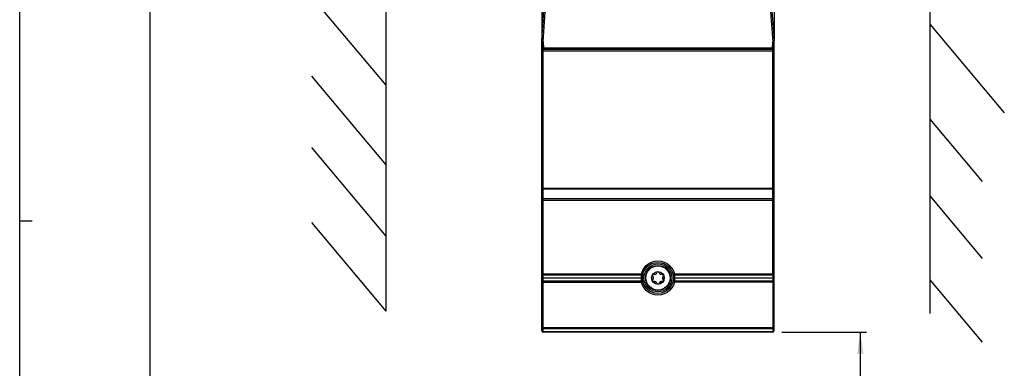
# Model space of a CAD drawing. Extents: x 0 to 594, y 0 to 420.
# Tile 2 of 27: x 0 to 159, y 161 to 217. Entities that reach past the tile are written whole.
import ezdxf

# ---------------------------------------------------------------- set-up
doc = ezdxf.new("R2010")
doc.units = 0
doc.header["$LTSCALE"] = 32.67
doc.layers.get('0').update_dxf_attribs({"linetype": 'CONTINUOUS'})
doc.styles.get("Standard").update_dxf_attribs({"font": 'txt', "width": 0.8})
doc.dimstyles.get("Standard").update_dxf_attribs({"dimtxt": 2.5, "dimasz": 2.5, "dimexe": 1.25, "dimexo": 0.625, "dimtad": 1, "dimcen": 2.5, "dimazin": 3, "dimtfac": 1, "dimtmove": 0, "dimatfit": 3})

# ---------------------------------------------------------------- blocks, each defined once
blk = doc.blocks.new('_FILLED')
at = {"color": 0, "linetype": 'BYBLOCK'}
blk.add_solid([(0, 0), (-1, 0.143), (-1, -0.143)], dxfattribs=at)
blk = doc.blocks.new('*D1')
at = {"color": 2, "linetype": 'CONTINUOUS'}
for p, q in [((123, 167.04), (136.68, 167.04)), ((135.68, 167.04), (135.68, 142.12)), ((135.68, 117.2), (135.68, 142.12)), ((143.29, 117.2), (134.68, 117.2))]:
    blk.add_line(p, q, dxfattribs=at)
at = {"color": 2, "linetype": 'CONTINUOUS', "xscale": 3.5, "yscale": 3.5, "zscale": 3.5}
for p, rotation in [((135.68, 167.04), 90), ((135.68, 117.2), 270)]:
    blk.add_blockref('_FILLED', p, dxfattribs=dict(at, rotation=rotation))
at = {"color": 5, "linetype": 'CONTINUOUS', "width": 0.8}
for s, p in [('AIR SPACE INLET', (140.05, 121.38)), ('100', (134.8, 143.78)), ('MIN ', (134.8, 132.58))]:
    blk.add_text(s, height=3.5, rotation=90, dxfattribs=at).set_placement(p)

msp = doc.modelspace()

# ---------------------------------------------------------------- linework, layer by layer
at = {"color": 7, "linetype": 'CONTINUOUS'}
for p, q in [((0, 0), (0, 420)), ((21, 400), (21, 20)), ((59.159, 170.412), (59.159, 319.324)), ((146.92, 318.969), (146.92, 170.057)), ((84.263, 303.54), (84.263, 214.078)), ((121.763, 303.54), (121.763, 214.078)), ((59.159, 206.88), (47.159, 221.181)), ((146.92, 216.716), (158.92, 202.415)), ((84.263, 214.078), (84.263, 214.064)), ((84.263, 167.29), (84.263, 214.063)), ((84.264, 214.063), (84.312, 213.029)), ((84.331, 212.945), (84.312, 213.04)), ((121.715, 213.029), (121.763, 214.063)), ((121.763, 214.063), (121.744, 213.993)), ((121.763, 214.064), (121.763, 214.078)), ((121.763, 167.29), (121.763, 214.063)), ((84.263, 212.79), (121.763, 212.79)), ((84.562, 212.79), (84.466, 212.81)), ((84.513, 212.665), (121.513, 212.665)), ((106.323, 212.665), (106.616, 212.79)), ((111.013, 212.79), (111.013, 212.67)), ((121.561, 212.81), (121.465, 212.79)), ((59.159, 194.039), (47.159, 208.34)), ((146.92, 201.397), (155.367, 191.331)), ((59.159, 182.549), (47.159, 196.85)), ((146.92, 189.006), (155.367, 178.94)), ((59.159, 170.412), (47.159, 184.713)), ((84.263, 175.79), (100.513, 175.79)), ((105.513, 175.79), (121.763, 175.79)), ((146.92, 175.488), (155.367, 165.423)), ((121.513, 167.04), (84.513, 167.04))]:
    msp.add_line(p, q, dxfattribs=at)
at = {"color": 9, "linetype": 'CONTINUOUS'}
for p, q in [((84.263, 214.064), (84.608, 218.916)), ((84.493, 213.87), (84.838, 218.716)), ((121.188, 218.716), (121.534, 213.87)), ((121.419, 218.916), (121.763, 214.064)), ((84.327, 212.967), (84.312, 213.029)), ((84.326, 212.97), (84.326, 212.79)), ((84.493, 213.87), (84.541, 212.84)), ((121.486, 212.84), (121.534, 213.87)), ((121.715, 213.029), (121.699, 212.967)), ((121.701, 212.97), (121.701, 212.79)), ((84.263, 212.415), (121.763, 212.415)), ((84.48, 190.264), (84.48, 212.415)), ((121.486, 212.84), (84.541, 212.84)), ((84.547, 212.813), (84.541, 212.84)), ((94.704, 212.752), (94.784, 212.722)), ((94.823, 212.79), (95.115, 212.665)), ((94.916, 212.665), (94.921, 212.665)), ((95.723, 212.688), (95.723, 212.665)), ((95.794, 212.67), (95.794, 212.79)), ((95.794, 212.67), (104.948, 212.67)), ((104.948, 212.67), (104.948, 212.79)), ((105.062, 212.688), (105.066, 212.665)), ((105.185, 212.753), (105.185, 212.79)), ((105.185, 212.753), (105.277, 212.79)), ((106.567, 212.79), (106.273, 212.665)), ((106.372, 212.688), (106.366, 212.665)), ((106.372, 212.688), (106.413, 212.675)), ((106.413, 212.675), (106.461, 212.67)), ((106.461, 212.67), (106.461, 212.724)), ((106.461, 212.67), (111.013, 212.67)), ((121.479, 212.813), (121.486, 212.84)), ((121.547, 190.264), (121.547, 212.415)), ((84.263, 190.264), (121.763, 190.264)), ((121.538, 190.093), (84.489, 190.094)), ((84.489, 188.521), (84.489, 190.094)), ((121.537, 188.521), (121.538, 190.093)), ((84.263, 188.351), (121.763, 188.351)), ((84.48, 176.469), (84.48, 188.351)), ((121.537, 188.521), (84.489, 188.521)), ((121.546, 176.469), (121.546, 188.351)), ((84.263, 176.469), (100.344, 176.469)), ((100.344, 176.469), (100.572, 176.412)), ((100.572, 176.412), (100.591, 176.407)), ((105.683, 176.469), (121.763, 176.469)), ((84.263, 175.112), (100.344, 175.112)), ((84.48, 167.804), (84.48, 175.112)), ((84.49, 176.292), (100.345, 176.292)), ((84.49, 175.289), (84.49, 176.292)), ((100.345, 175.289), (84.49, 175.289)), ((105.455, 175.169), (105.436, 175.174)), ((105.683, 175.112), (105.455, 175.169)), ((105.682, 176.292), (121.537, 176.292)), ((121.537, 175.289), (105.682, 175.289)), ((121.763, 175.112), (105.683, 175.112)), ((121.537, 176.292), (121.537, 175.289)), ((121.546, 175.112), (121.546, 167.804)), ((84.263, 167.804), (121.763, 167.804)), ((84.49, 167.627), (121.537, 167.627)), ((84.49, 167.114), (84.49, 167.627)), ((121.537, 167.114), (84.49, 167.114)), ((121.537, 167.627), (121.537, 167.114))]:
    msp.add_line(p, q, dxfattribs=at)
at = {"color": 2, "linetype": 'CONTINUOUS'}
msp.add_line((0, 185), (2, 185), dxfattribs=at)
at = {"color": 7, "linetype": 'CONTINUOUS'}
for points in [[(84.493, 213.87), (84.405, 213.889), (84.332, 213.932), (84.283, 213.993), (84.264, 214.063)], [(121.744, 213.993), (121.694, 213.932), (121.621, 213.889), (121.534, 213.87)], [(121.715, 213.04), (121.696, 212.945), (121.642, 212.864), (121.561, 212.81)], [(84.466, 212.81), (84.385, 212.864), (84.331, 212.945)], [(94.613, 212.79), (94.704, 212.752), (94.916, 212.665)], [(111.111, 212.665), (111.313, 212.749), (111.413, 212.79)]]:
    msp.add_lwpolyline(points, dxfattribs=at)
at = {"color": 9, "linetype": 'CONTINUOUS'}
for points in [[(84.541, 212.84), (84.451, 212.859), (84.376, 212.903), (84.327, 212.967)], [(121.699, 212.967), (121.651, 212.903), (121.576, 212.859), (121.486, 212.84)], [(84.48, 212.415), (84.483, 212.511), (84.49, 212.592), (84.501, 212.647), (84.513, 212.665)], [(84.562, 212.79), (84.554, 212.796), (84.547, 212.813)], [(95.354, 212.79), (95.295, 212.712), (95.224, 212.665)], [(95.531, 212.79), (95.595, 212.751), (95.663, 212.715), (95.723, 212.688)], [(95.723, 212.688), (95.764, 212.675), (95.794, 212.67)], [(104.948, 212.67), (105.004, 212.675), (105.062, 212.688)], [(105.062, 212.688), (105.092, 212.699), (105.123, 212.713), (105.154, 212.731), (105.185, 212.753)], [(105.185, 212.753), (105.213, 212.669), (105.215, 212.665)], [(105.753, 212.665), (105.892, 212.722), (106.057, 212.79)], [(121.465, 212.79), (121.472, 212.796), (121.479, 212.813)], [(121.547, 212.415), (121.544, 212.511), (121.537, 212.592), (121.526, 212.647), (121.513, 212.665)], [(84.263, 189.923), (84.28, 189.985), (84.328, 190.038), (84.401, 190.076), (84.489, 190.093)], [(84.489, 190.094), (84.484, 190.144), (84.481, 190.202), (84.48, 190.264)], [(121.538, 190.093), (121.542, 190.144), (121.545, 190.202), (121.547, 190.264)], [(121.538, 190.093), (121.626, 190.076), (121.698, 190.038), (121.747, 189.985), (121.763, 189.923)], [(84.263, 188.351), (84.28, 188.412), (84.328, 188.466), (84.401, 188.504), (84.489, 188.521)], [(84.48, 188.351), (84.481, 188.39), (84.482, 188.433), (84.485, 188.478), (84.489, 188.521)], [(121.537, 188.521), (121.625, 188.504), (121.698, 188.466), (121.746, 188.412), (121.763, 188.351)], [(121.546, 188.351), (121.546, 188.39), (121.544, 188.433), (121.542, 188.478), (121.537, 188.521)], [(100.344, 176.469), (100.519, 176.957), (100.782, 177.403), (101.125, 177.793), (101.535, 178.111), (101.997, 178.347), (102.496, 178.492), (103.014, 178.54), (103.531, 178.492), (104.03, 178.347), (104.492, 178.111), (104.902, 177.792), (105.245, 177.403), (105.508, 176.957), (105.683, 176.469)], [(84.263, 176.469), (84.28, 176.405), (84.328, 176.349), (84.402, 176.31), (84.49, 176.292)], [(84.49, 176.292), (84.487, 176.324), (84.483, 176.364), (84.481, 176.413), (84.48, 176.469)], [(100.345, 176.292), (100.344, 176.344), (100.344, 176.404), (100.344, 176.469)], [(100.591, 176.407), (100.561, 176.353), (100.505, 176.313), (100.43, 176.292), (100.345, 176.292)], [(105.436, 176.407), (105.455, 176.412), (105.683, 176.469)], [(105.682, 176.292), (105.597, 176.292), (105.521, 176.313), (105.466, 176.353), (105.436, 176.407)], [(105.683, 176.469), (105.683, 176.404), (105.682, 176.344), (105.682, 176.292)], [(121.537, 176.292), (121.625, 176.31), (121.698, 176.349), (121.746, 176.405), (121.763, 176.469)], [(121.537, 176.292), (121.54, 176.324), (121.543, 176.364), (121.545, 176.412), (121.546, 176.469)], [(84.263, 175.112), (84.28, 175.176), (84.328, 175.232), (84.402, 175.271), (84.49, 175.289)], [(84.48, 175.112), (84.481, 175.154), (84.482, 175.198), (84.485, 175.244), (84.49, 175.289)], [(100.345, 176.292), (100.294, 176.043), (100.266, 175.79)], [(100.266, 175.79), (100.294, 175.538), (100.345, 175.289)], [(100.344, 175.112), (100.344, 175.177), (100.344, 175.237), (100.345, 175.289)], [(100.591, 175.174), (100.572, 175.169), (100.344, 175.112)], [(105.683, 175.112), (105.508, 174.624), (105.245, 174.178), (104.902, 173.788), (104.492, 173.47), (104.029, 173.234), (103.53, 173.089), (103.013, 173.04), (102.496, 173.089), (101.997, 173.234), (101.534, 173.47), (101.125, 173.789), (100.782, 174.178), (100.519, 174.624), (100.344, 175.112)], [(100.345, 175.289), (100.43, 175.289), (100.505, 175.268), (100.561, 175.228), (100.591, 175.174)], [(105.436, 175.174), (105.466, 175.228), (105.521, 175.268), (105.597, 175.289), (105.682, 175.289)], [(105.761, 175.79), (105.733, 176.043), (105.682, 176.292)], [(105.682, 175.289), (105.733, 175.538), (105.761, 175.79)], [(105.682, 175.289), (105.682, 175.237), (105.683, 175.177), (105.683, 175.112)], [(121.763, 175.112), (121.746, 175.176), (121.698, 175.232), (121.625, 175.271), (121.537, 175.289)], [(121.537, 175.289), (121.54, 175.256), (121.543, 175.216), (121.545, 175.168), (121.546, 175.112)], [(84.49, 167.627), (84.402, 167.645), (84.328, 167.684), (84.28, 167.74), (84.263, 167.804)], [(84.263, 167.29), (84.28, 167.226), (84.328, 167.171), (84.402, 167.132), (84.49, 167.114)], [(84.48, 167.804), (84.482, 167.739), (84.485, 167.679), (84.49, 167.627)], [(84.49, 167.114), (84.497, 167.074), (84.505, 167.049), (84.513, 167.04)], [(121.513, 167.04), (121.522, 167.049), (121.53, 167.074), (121.537, 167.114)], [(121.537, 167.627), (121.542, 167.679), (121.545, 167.739), (121.546, 167.804)], [(121.763, 167.804), (121.746, 167.74), (121.698, 167.684), (121.625, 167.645), (121.537, 167.627)], [(121.537, 167.114), (121.625, 167.132), (121.698, 167.171), (121.746, 167.226), (121.763, 167.29)]]:
    msp.add_lwpolyline(points, dxfattribs=at)
at = {"color": 7, "linetype": 'CONTINUOUS'}
for radius in [2.5, 2.25, 2, 1.025, 0.988]:
    msp.add_circle((103.013, 175.79), radius, dxfattribs=at)
at = {"color": 9, "linetype": 'CONTINUOUS'}
msp.add_circle((103.013, 175.79), 1.949, dxfattribs=at)
at = {"color": 7, "linetype": 'CONTINUOUS'}
for centre, radius, start, end in [((84.513, 212.415), 0.25, 90, 180), ((121.513, 212.415), 0.25, 0, 90), ((102.483, 176.709), 0.348, 253.63362, 346.36638), ((103.013, 176.58), 0.198, 13.63362, 166.36638), ((103.544, 176.709), 0.348, 193.63362, 286.36638), ((102.329, 176.185), 0.198, 73.63362, 226.36638), ((102.329, 175.395), 0.198, 133.63362, 286.36638), ((101.953, 175.79), 0.348, 313.63362, 46.36638), ((102.483, 174.872), 0.348, 13.63362, 106.36638), ((103.013, 175), 0.198, 193.63362, 346.36638), ((103.544, 174.872), 0.348, 73.63362, 166.36638), ((103.697, 176.185), 0.198, 313.63362, 106.36638), ((103.697, 175.395), 0.198, 253.63362, 46.36638), ((104.074, 175.79), 0.348, 133.63362, 226.36638), ((84.513, 167.29), 0.25, 180, 270), ((121.513, 167.29), 0.25, 270, 360)]:
    msp.add_arc(centre, radius, start, end, dxfattribs=at)

# ---------------------------------------------------------------- dimensions: what is measured, and where the dimension line sits
at = {"color": 2, "linetype": 'CONTINUOUS'}
dim = msp.add_linear_dim(base=(135.677, 117.198), p1=(123, 167.04), p2=(143.291, 117.198), angle=270, dimstyle='Standard', dxfattribs=at)
dim.commit()
dim.dimension.update_dxf_attribs({"geometry": '*D1', "text_midpoint": (135.677, 142.377), "dimtype": 128})

doc.saveas('drawing.dxf')
